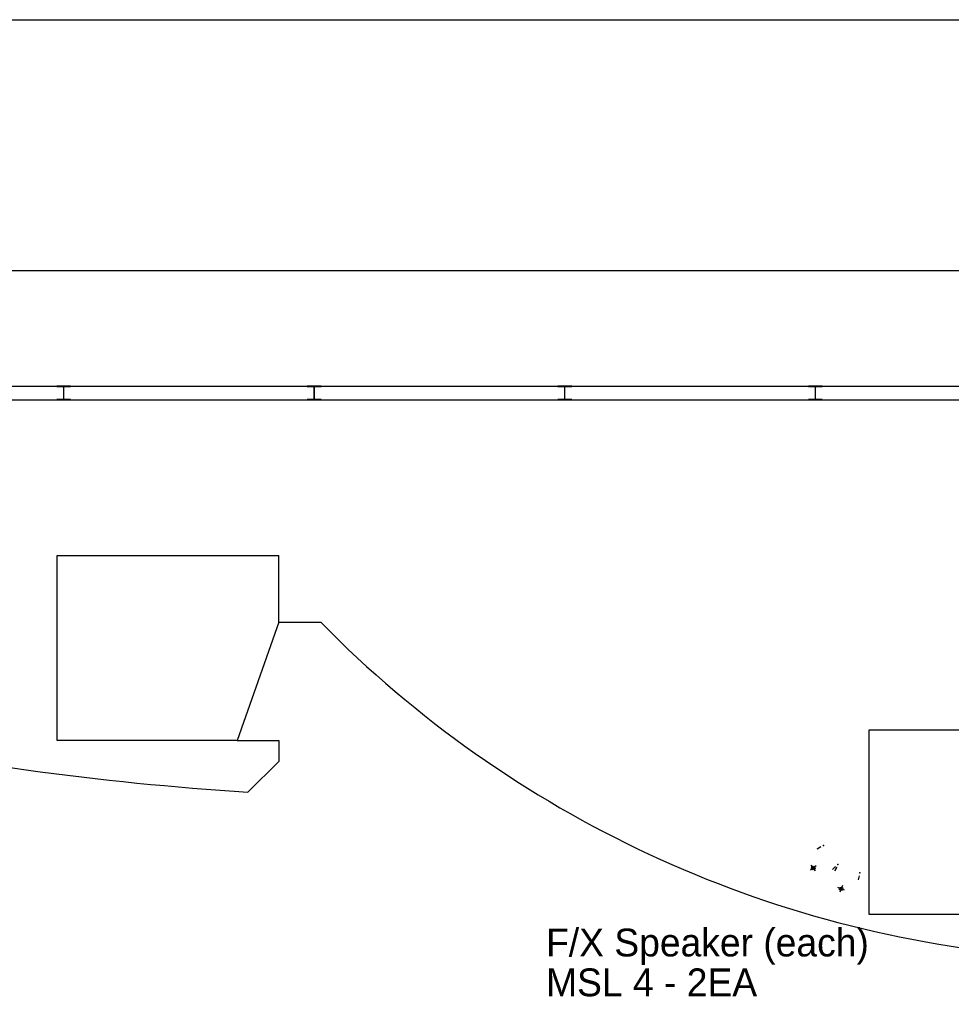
# Model space of a CAD drawing. Header units: millimetres. Extents: x 0 to 84100, y 0 to 59400.
# Tile 58 of 113: x 16007 to 22699, y 52327 to 59400. Entities that reach past the tile are written whole.
import ezdxf
from ezdxf.enums import TextEntityAlignment as Align

# ---------------------------------------------------------------- set-up
doc = ezdxf.new("R2010")
doc.units = ezdxf.units.MM
for name, color, linetype in [('9', 8, 'Continuous'), ('MS_HANDLE', 7, 'Continuous'), ('MSL-4_C_OF_GVTY', 6, 'Continuous'), ('POSITION_NODES', 3, 'Continuous'), ('무대멀티박스', 7, 'Continuous')]:
    doc.layers.add(name, color=color, linetype=linetype)
doc.styles.add('DALUS', font='GOTHIC.TTF')

# ---------------------------------------------------------------- blocks, each defined once
blk = doc.blocks.new('STL')
blk.add_lwpolyline([(-0.5025, 0.5), (0.4975, 0.5), (0.4975, 0.46), (0.0175, 0.46), (0.0175, -0.46), (0.4975, -0.46), (0.4975, -0.5), (-0.5025, -0.5), (-0.5025, -0.46), (-0.0175, -0.46), (-0.0175, 0.46), (-0.5025, 0.46)], close=True)

msp = doc.modelspace()

# ---------------------------------------------------------------- linework, layer by layer
at = {"color": 8}
for p, q in [((16276.619, 54221.911), (16276.619, 55550.025)), ((16276.619, 55550.025), (17869.647, 55550.025)), ((17869.647, 55071.911), (17869.647, 55550.025)), ((17869.647, 55071.911), (17569.647, 54221.911)), ((17869.647, 55071.911), (18169.647, 55071.911)), ((22109.406, 54300.025), (23469.647, 54300.025)), ((22109.406, 52971.911), (22109.406, 54300.025)), ((17569.647, 54221.911), (16276.619, 54221.911)), ((17569.647, 54221.911), (17869.647, 54221.911)), ((17867.628, 54221.911), (17867.628, 54071.911)), ((17867.628, 54071.911), (17646.767, 53851.05)), ((23084.15, 52971.911), (22109.406, 52971.911))]:
    msp.add_line(p, q, dxfattribs=at)
for points in [[(0, 0), (0, 59400), (84100, 59400), (84100, 0), (0, 0)], [(2388.857, 57597.963), (36842.444, 57597.963), (36842.444, 39465.613), (2388.857, 39465.613)]]:
    msp.add_lwpolyline(points, close=True)
at = {"linetype": 'ByBlock'}
msp.add_lwpolyline([(0.001, -0.001), (0.001, 59399.999), (84100.001, 59399.999), (84100.001, -0.001), (0.001, -0.001)], close=True, dxfattribs=at)
at = {"color": 8}
for centre, radius, start, end in [((23952.987, 60756.475), 8109.334, 224.506507, 265.5206266), ((19111.387, 76426.408), 22622.818, 258.1783782, 266.2880293)]:
    msp.add_arc(centre, radius, start, end, dxfattribs=at)
at = {"layer": '9', "color": 8}
for p, q in [((5447.877, 56768.267), (30522.877, 56768.267)), ((5547.877, 56668.267), (30522.877, 56668.267))]:
    msp.add_line(p, q, dxfattribs=at)
at = {"layer": 'MS_HANDLE', "color": 8, "extrusion": (-0.495432, 0.868647, -2.49117e-16)}
for p, q in [((21760.118, 53456.701, 424.259), (21734.607, 53442.15, 424.259)), ((21761.394, 53457.429, 106.759), (21735.883, 53442.878, 106.759))]:
    msp.add_line(p, q, dxfattribs=at)
at = {"layer": 'MS_HANDLE', "color": 8, "extrusion": (0.70347, -0.710725, 2.12666e-16)}
for p, q in [((21866.811, 53316.148, 424.259), (21845.938, 53295.488, 424.259)), ((21867.855, 53317.182, 106.759), (21846.982, 53296.522, 106.759))]:
    msp.add_line(p, q, dxfattribs=at)
at = {"layer": 'MS_HANDLE', "color": 8, "extrusion": (-0.918488, 0.395448, -2.69419e-16)}
for p, q in [((21874.187, 53311.118, 424.259), (21862.573, 53284.143, 424.259)), ((21874.768, 53312.468, 106.759), (21863.154, 53285.493, 106.759))]:
    msp.add_line(p, q, dxfattribs=at)
at = {"layer": 'MS_HANDLE', "color": 8, "extrusion": (0.973235, -0.229813, 1.92363e-16)}
for p, q in [((22037.32, 53249.373, 424.259), (22030.571, 53220.79, 424.259)), ((22037.658, 53250.803, 106.759), (22030.908, 53222.22, 106.759))]:
    msp.add_line(p, q, dxfattribs=at)
at = {"layer": 'MSL-4_C_OF_GVTY', "color": 8, "extrusion": (3.13931e-06, -3.79288e-05, -1)}
msp.add_line((21727.923, 53321.49, 203.199), (21687.46, 53290.775, 203.201), dxfattribs=at)
at = {"layer": 'MSL-4_C_OF_GVTY', "color": 8, "extrusion": (-3.79288e-05, -3.13931e-06, -1)}
msp.add_line((21723.049, 53285.901, 203.199), (21692.334, 53326.364, 203.201), dxfattribs=at)
at = {"layer": 'MSL-4_C_OF_GVTY', "color": 8, "extrusion": (-0.604654, 0.796488, 2.04323e-05)}
msp.add_line((21707.691, 53306.133, 177.8), (21707.692, 53306.132, 228.6), dxfattribs=at)
at = {"layer": 'MSL-4_C_OF_GVTY', "color": 8, "extrusion": (-3.04987e-05, -2.27656e-05, -1)}
msp.add_line((21931.446, 53147.525, 203.199), (21883.953, 53165.556, 203.201), dxfattribs=at)
at = {"layer": 'MSL-4_C_OF_GVTY', "color": 8, "extrusion": (2.27656e-05, -3.04987e-05, -1)}
msp.add_line((21916.715, 53180.287, 203.199), (21898.684, 53132.794, 203.201), dxfattribs=at)
at = {"layer": 'MSL-4_C_OF_GVTY', "color": 8, "extrusion": (-0.934899, 0.354914, 2.04323e-05)}
msp.add_line((21907.699, 53156.541, 177.8), (21907.7, 53156.54, 228.6), dxfattribs=at)
at = {"layer": 'MSL-4_C_OF_GVTY', "color": 8}
for centre in [(21707.692, 53306.133, 203.2), (21907.7, 53156.541, 203.2)]:
    msp.add_circle(centre, 12.7, dxfattribs=at)
at = {"layer": 'MSL-4_C_OF_GVTY', "color": 8, "extrusion": (-0.604654, 0.796488, 2.04323e-05)}
msp.add_circle((-49521.705, 202.601, 29332.041), 12.7, dxfattribs=at)
at = {"layer": 'MSL-4_C_OF_GVTY', "color": 8, "extrusion": (-0.934899, 0.354914, 2.04323e-05)}
msp.add_circle((-57471.343, 203.233, -1615.494), 12.7, dxfattribs=at)
at = {"layer": 'POSITION_NODES', "color": 8}
for p in [(21780.439, 53468.291, -6.35), (21780.439, 53468.291, 450.85), (21883.438, 53332.606, -6.35), (21883.438, 53332.606, -6.35), (21883.438, 53332.606, 450.85), (21883.438, 53332.606, 450.85), (22042.696, 53272.141, -6.35), (22042.696, 53272.141, 450.85)]:
    msp.add_point(p, dxfattribs=at)

# ---------------------------------------------------------------- block references
at = {"layer": '9', "color": 8, "xscale": -100, "yscale": 100, "zscale": 100}
for p in [(16322.627, 56718.267), (18122.627, 56718.267), (19922.627, 56718.267), (21722.627, 56718.267)]:
    msp.add_blockref('STL', p, dxfattribs=at)

# ---------------------------------------------------------------- texts
at = {"layer": '무대멀티박스', "color": 5, "linetype": 'Continuous', "style": 'DALUS'}
for s, p in [('F/X Speaker (each)', (19788.327, 52771.113)), ('MSL 4 - 2EA', (19788.327, 52484.931))]:
    msp.add_text(s, height=200, dxfattribs=at).set_placement(p, align=Align.MIDDLE_LEFT)

doc.saveas('drawing.dxf')
